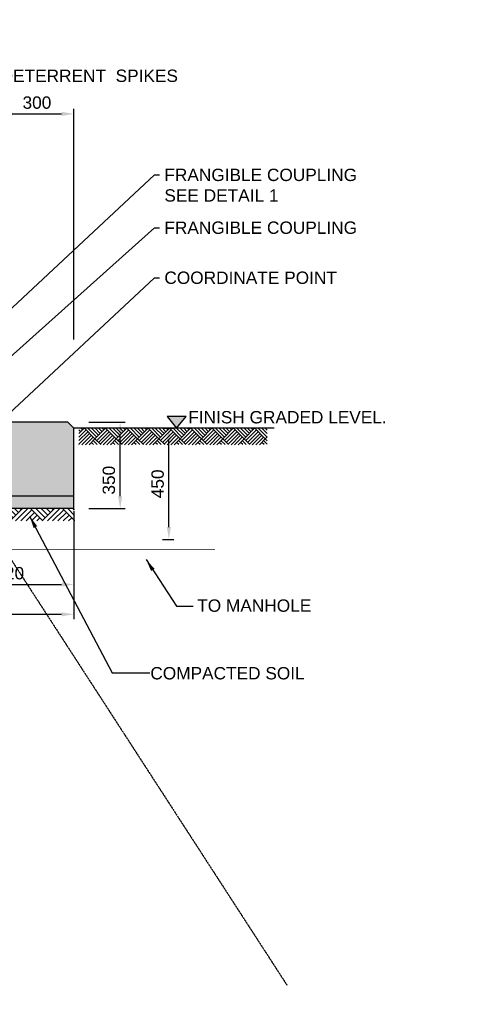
# Model space of a CAD drawing. Header units: metres. Extents: x -4024927 to 10167049, y -539908 to 13839353.
# Tile 141 of 211: x 1404314 to 1406195, y -67468 to -63481. Entities that reach past the tile are written whole.
import ezdxf
from ezdxf import colors
from ezdxf.entities.mleader import LeaderData, LeaderLine
from ezdxf.math import Vec2, Vec3

# ---------------------------------------------------------------- set-up
doc = ezdxf.new("R2010")
doc.units = ezdxf.units.M
for name, pattern in [('CONTIUOUS', [0]), ('DASHED', [0.75, 0.5, -0.25]), ('HIDDEN', [0.375, 0.25, -0.125])]:
    doc.linetypes.add(name, pattern=pattern)
for name, color, linetype in [('C-ANNO-DIMS', 1, 'Continuous'), ('E-ANNO-TEXT-07CN', 7, 'Continuous'), ('E-DETL-GRPH-07CN', 2, 'Continuous'), ('E_AGL_MH DUCT', 8, 'DASHED'), ('EL-AGLI-EQUP-PAPI-N-RefEdit0', 1, 'CONTIUOUS'), ('Hatch', 252, 'Continuous'), ('S-DIM', 1, 'Continuous'), ('s-text', 2, 'Continuous')]:
    doc.layers.add(name, color=color, linetype=linetype)
doc.layers.add('PVC PIPE', color=250, linetype='HIDDEN', true_color=0x333333)
doc.styles.add('Arial', font='arial.ttf')
doc.styles.add('ROMANS', font='romans.shx', dxfattribs={"width": 0.8})
doc.styles.get("Standard").update_dxf_attribs({"font": 'arial.ttf'})
doc.dimstyles.new('DIM-25$7', dxfattribs={"dimscale": 0.25, "dimtxt": 0.225, "dimasz": 0.2, "dimexe": 0.1, "dimexo": 0.1, "dimgap": 0.08, "dimtad": 1, "dimdec": 0, "dimlfac": 1000, "dimzin": 0, "dimdsep": 46, "dimtxsty": 'ROMANS', "dimblk": 'ARCHTICK', "dimcen": 0.09, "dimdle": 0.1, "dimclrd": 1, "dimclre": 1, "dimclrt": 2, "dimadec": 0, "dimazin": 0, "dimtfac": 1, "dimtdec": 0, "dimtix": 1, "dimtmove": 2, "dimatfit": 2, "dimfxl": 1, "dimtolj": 1, "dimtzin": 0, "dimlwd": -1, "dimlwe": -1, "dimarcsym": 0})
doc.dimstyles.new('WSA_Dim-20', dxfattribs={"dimscale": 20, "dimtxt": 3.5, "dimasz": 3, "dimexe": 1, "dimexo": 3, "dimgap": 1, "dimtad": 1, "dimdec": 0, "dimrnd": 1, "dimzin": 0, "dimdsep": 46, "dimtxsty": 'Arial', "dimcen": 0, "dimclrd": 1, "dimclre": 8, "dimclrt": 2, "dimadec": 3, "dimazin": 0, "dimtfac": 0.3333, "dimtdec": 0, "dimtix": 1, "dimtmove": 0, "dimatfit": 3, "dimfxl": 5, "dimtfill": 1, "dimtolj": 1, "dimtzin": 0, "dimarcsym": 1})

# ---------------------------------------------------------------- blocks, each defined once
blk = doc.blocks.new('A$C131A5EF8')
at = {"layer": 'S-DIM', "ltscale": 0.05}
blk.add_hatch(color=256, dxfattribs=at).paths.add_polyline_path([(0.0386, 0.048), (-0.0386, 0.048), (0, 0)])
at = {"layer": 'E-ANNO-TEXT-07CN', "color": 8}
blk.add_lwpolyline([(0, 0), (0.0386, 0.048), (-0.0386, 0.048)], close=True, dxfattribs=at)
blk = doc.blocks.new('*D1277')
at = {"layer": 'C-ANNO-DIMS', "color": 8, "lineweight": -2, "transparency": 16777216}
for p, q in [((1404593.8, -65110.7), (1404740.8, -65110.7)), ((1404593.8, -65460.7), (1404740.8, -65460.7))]:
    blk.add_line(p, q, dxfattribs=at)
at = {"layer": 'C-ANNO-DIMS', "color": 1, "lineweight": -2, "transparency": 16777216}
blk.add_line((1404720.8, -65410.7), (1404720.8, -65160.7), dxfattribs=at)
at = {"layer": 'C-ANNO-DIMS', "color": 1, "transparency": 16777216}
for points in [[(1404712.4, -65160.7), (1404729.1, -65160.7), (1404720.8, -65110.7)], [(1404712.4, -65410.7), (1404729.1, -65410.7), (1404720.8, -65460.7)]]:
    blk.add_solid(points, dxfattribs=at)
at = {"layer": 'Defpoints', "color": 0, "transparency": 16777216}
for p in [(1404533.8, -65110.7), (1404720.8, -65110.7), (1404533.8, -65460.7)]:
    blk.add_point(p, dxfattribs=at)
at = {"layer": 'C-ANNO-DIMS', "color": 2, "transparency": 16777216, "insert": (1404675.2, -65345.9), "char_height": 50, "attachment_point": 5, "rotation": 90, "style": 'Arial', "bg_fill": 3, "box_fill_scale": 1.1, "bg_fill_color": 256, "bg_fill_true_color": 13158600, "bg_fill_transparency": 0}
blk.add_mtext('\\A1;350', dxfattribs=at)
blk = doc.blocks.new('*D1280')
at = {"layer": 'C-ANNO-DIMS', "color": 8, "lineweight": -2, "transparency": 16777216}
for p, q in [((1404233.8, -64000.7), (1404233.8, -63842.5)), ((1404533.8, -64775.7), (1404533.8, -63842.5))]:
    blk.add_line(p, q, dxfattribs=at)
at = {"layer": 'C-ANNO-DIMS', "color": 1, "lineweight": -2, "transparency": 16777216}
blk.add_line((1404283.8, -63862.5), (1404483.8, -63862.5), dxfattribs=at)
at = {"layer": 'C-ANNO-DIMS', "color": 1, "transparency": 16777216}
for points in [[(1404283.8, -63854.2), (1404283.8, -63870.9), (1404233.8, -63862.5)], [(1404483.8, -63854.2), (1404483.8, -63870.9), (1404533.8, -63862.5)]]:
    blk.add_solid(points, dxfattribs=at)
at = {"layer": 'Defpoints', "color": 0, "transparency": 16777216}
for p in [(1404533.8, -63862.5), (1404233.8, -64060.7), (1404533.8, -64835.7)]:
    blk.add_point(p, dxfattribs=at)
at = {"layer": 'C-ANNO-DIMS', "color": 2, "transparency": 16777216, "insert": (1404383.8, -63817), "char_height": 50, "attachment_point": 5, "style": 'Arial', "bg_fill": 3, "box_fill_scale": 1.1, "bg_fill_color": 256, "bg_fill_true_color": 13158600, "bg_fill_transparency": 0}
blk.add_mtext('\\A1;300', dxfattribs=at)
blk = doc.blocks.new('*D1283')
at = {"layer": 'C-ANNO-DIMS', "color": 8, "lineweight": -2, "transparency": 16777216}
for p, q in [((1404013.8, -65520.7), (1404013.8, -65788.3)), ((1404533.8, -65520.7), (1404533.8, -65788.3))]:
    blk.add_line(p, q, dxfattribs=at)
at = {"layer": 'C-ANNO-DIMS', "color": 1, "lineweight": -2, "transparency": 16777216}
blk.add_line((1404063.8, -65768.3), (1404483.8, -65768.3), dxfattribs=at)
at = {"layer": 'C-ANNO-DIMS', "color": 1, "transparency": 16777216}
for points in [[(1404063.8, -65759.9), (1404063.8, -65776.6), (1404013.8, -65768.3)], [(1404483.8, -65759.9), (1404483.8, -65776.6), (1404533.8, -65768.3)]]:
    blk.add_solid(points, dxfattribs=at)
at = {"layer": 'Defpoints', "color": 0, "transparency": 16777216}
for p in [(1404013.8, -65460.7), (1404533.8, -65460.7), (1404533.8, -65768.3)]:
    blk.add_point(p, dxfattribs=at)
at = {"layer": 'C-ANNO-DIMS', "color": 2, "transparency": 16777216, "insert": (1404273.8, -65722.8), "char_height": 50, "attachment_point": 5, "style": 'Arial', "bg_fill": 3, "box_fill_scale": 1.1, "bg_fill_color": 256, "bg_fill_true_color": 13158600, "bg_fill_transparency": 0}
blk.add_mtext('\\A1;520', dxfattribs=at)
blk = doc.blocks.new('*D1284')
at = {"layer": 'C-ANNO-DIMS', "color": 8, "lineweight": -2, "transparency": 16777216}
for p, q in [((1401783.8, -65470.7), (1401783.8, -65909)), ((1404533.8, -65470.7), (1404533.8, -65909))]:
    blk.add_line(p, q, dxfattribs=at)
at = {"layer": 'C-ANNO-DIMS', "color": 1, "lineweight": -2, "transparency": 16777216}
blk.add_line((1401833.8, -65889), (1404483.8, -65889), dxfattribs=at)
at = {"layer": 'C-ANNO-DIMS', "color": 1, "transparency": 16777216}
for points in [[(1401833.8, -65880.7), (1401833.8, -65897.3), (1401783.8, -65889)], [(1404483.8, -65880.7), (1404483.8, -65897.3), (1404533.8, -65889)]]:
    blk.add_solid(points, dxfattribs=at)
at = {"layer": 'Defpoints', "color": 0, "transparency": 16777216}
for p in [(1401783.8, -65410.7), (1404533.8, -65410.7), (1404533.8, -65889)]:
    blk.add_point(p, dxfattribs=at)
at = {"layer": 'C-ANNO-DIMS', "color": 2, "transparency": 16777216, "insert": (1403158.8, -65843.5), "char_height": 50, "attachment_point": 5, "style": 'Arial', "bg_fill": 3, "box_fill_scale": 1.1, "bg_fill_color": 256, "bg_fill_true_color": 13158600, "bg_fill_transparency": 0}
blk.add_mtext('\\A1;2750', dxfattribs=at)
blk = doc.blocks.new('*D1302')
at = {"layer": 'C-ANNO-DIMS', "color": 8, "lineweight": -2, "transparency": 16777216}
for p, q in [((1404891.9, -65135.7), (1404938, -65135.7)), ((1404891.9, -65585.7), (1404938, -65585.7))]:
    blk.add_line(p, q, dxfattribs=at)
at = {"layer": 'C-ANNO-DIMS', "color": 1, "lineweight": -2, "transparency": 16777216}
blk.add_line((1404918, -65535.7), (1404918, -65185.7), dxfattribs=at)
at = {"layer": 'C-ANNO-DIMS', "color": 1, "transparency": 16777216}
for points in [[(1404909.7, -65185.7), (1404926.3, -65185.7), (1404918, -65135.7)], [(1404909.7, -65535.7), (1404926.3, -65535.7), (1404918, -65585.7)]]:
    blk.add_solid(points, dxfattribs=at)
at = {"layer": 'Defpoints', "color": 0, "transparency": 16777216}
for p in [(1404831.9, -65135.7), (1404918, -65135.7), (1404831.9, -65585.7)]:
    blk.add_point(p, dxfattribs=at)
at = {"layer": 'C-ANNO-DIMS', "color": 2, "transparency": 16777216, "insert": (1404872.5, -65360.7), "char_height": 50, "attachment_point": 5, "rotation": 90, "style": 'Arial', "bg_fill": 3, "box_fill_scale": 1.1, "bg_fill_color": 256, "bg_fill_true_color": 13158600, "bg_fill_transparency": 0}
blk.add_mtext('\\A1;450', dxfattribs=at)
blk = doc.blocks.new('_ArchTick')
at = {"color": 0, "linetype": 'ByBlock', "const_width": 0.15}
blk.add_lwpolyline([(-0.5, -0.5), (0.5, 0.5)], dxfattribs=at)

msp = doc.modelspace()

# ---------------------------------------------------------------- hatches: boundary and pattern name
at = {"layer": 'Hatch', "ltscale": 0.5}
h = msp.add_hatch(dxfattribs=at)
h.set_pattern_fill('AR-CONC', color=256, scale=0.5)
h.set_pattern_definition([(50, (1038733.45, -45097), (91.092334, -7.969543), [9.525, -104.775]), (355, (1038733.45, -45097), (-17.62171, 95.528423), [7.62, -83.820292]), (100.451445, (1038741.04, -45097.67), (73.470624, 87.558876), [8.095004, -89.045122]), (46.1842, (1038733.45, -45071.6), (135.53952, -21.021164), [14.2875, -157.1625]), (96.635558, (1038744.75, -45073.36), (118.702067, 123.71306), [12.14251, -133.567804]), (351.18415, (1038733.45, -45071.6), (118.702067, 123.71306), [11.429984, -125.729866]), (21, (1038746.15, -45077.95), (75.807196, -51.132599), [9.525, -104.775]), (326, (1038746.15, -45077.95), (30.901014, 92.093983), [7.62, -83.82]), (71.451445, (1038752.47, -45082.215), (106.70821, 40.961384), [8.095004, -89.044969]), (37.5, (1038733.45, -45097.004), (1.5443016, 42.2775194), [0, -82.804, 0, -85.09, 0, -84.1375]), (7.5, (1038733.45, -45097.004), (33.409831, 50.0902874), [0, -48.514, 0, -80.899, 0, -32.0675]), (327.5, (1038705.13, -45097.004), (67.7952976, -2.864372), [0, -31.75, 0, -99.06, 0, -131.445]), (317.5, (1038692.43, -45097.004), (74.064591, 12.7132455), [0, -41.275, 0, -65.786, 0, -93.345])])
h.paths.add_polyline_path([(1403013.4, -65409.3), (1403013.4, -65111.41), (1401810.15, -65111.63), (1401785.72, -65136.36), (1401784.66, -65409.49)])
h.paths.add_polyline_path([(1403013.4, -65111.3), (1403013.4, -65409.21), (1404533.78, -65408.98), (1404534.55, -65135.28), (1404508.02, -65111.03)])
at = {"layer": 'Hatch'}
h = msp.add_hatch(dxfattribs=at)
h.set_pattern_fill('AR-PARQ1', color=256, scale=0.2, angle=45, style=0)
h.set_pattern_definition([(135, (-69457705.966, -45088073.25), (-86.210458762, 5e-14), [60.96, -60.96]), (135, (-69457698.78, -45088066.065), (-86.210458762, 5e-14), [60.96, -60.96]), (135, (-69457691.6, -45088058.88), (-86.210458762, 5e-14), [60.96, -60.96]), (135, (-69457684.413, -45088051.697), (-86.210458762, 5e-14), [60.96, -60.96]), (135, (-69457677.23, -45088044.51), (-86.210458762, 5e-14), [60.96, -60.96]), (135, (-69457670.045, -45088037.33), (-86.210458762, 5e-14), [60.96, -60.96]), (135, (-69457662.86, -45088030.144), (-86.210458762, 5e-14), [60.96, -60.96]), (45, (-69457749.07, -45088030.144), (86.210458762, -5e-14), [60.96, -60.96]), (45, (-69457756.255, -45088022.96), (86.210458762, -5e-14), [60.96, -60.96]), (45, (-69457763.44, -45088015.776), (86.210458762, -5e-14), [60.96, -60.96]), (45, (-69457770.624, -45088008.59), (86.210458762, -5e-14), [60.96, -60.96]), (45, (-69457777.81, -45088001.41), (86.210458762, -5e-14), [60.96, -60.96]), (45, (-69457784.99, -45087994.223), (86.210458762, -5e-14), [60.96, -60.96]), (45, (-69457792.176, -45087987.04), (86.210458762, -5e-14), [60.96, -60.96])])
h.paths.add_polyline_path([(1404553.78, -65135.66), (1405315.97, -65135.66), (1405315.97, -65202.06), (1404553.78, -65202.06)])
at = {"layer": 'Hatch', "ltscale": 0.05}
h = msp.add_hatch(dxfattribs=at)
h.set_pattern_fill('AR-CONC', color=256, scale=10, style=0)
h.set_pattern_definition([(50, (-109377819.01, -230507957.71), (71.72601826, -6.275213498), [7.5, -82.5]), (355, (-109377819.01, -230507957.71), (-13.875133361, 75.21921337), [6, -66]), (100.45144446, (-109377813.03, -230507958.234), (57.850884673, 68.943999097), [6.3740192, -70.1142112]), (46.1842, (-109377819.01, -230507937.71), (106.724133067, -16.55192808), [11.25, -123.75]), (96.63563549, (-109377810.11, -230507939.09), (93.466194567, 97.411860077), [9.5610342, -105.171376]), (351.18416399, (-109377819.01, -230507937.71), (93.466194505, 97.411860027), [9, -99.0000001]), (21, (-109377809.01, -230507942.71), (59.690705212, -40.261889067), [7.5, -82.5]), (326, (-109377809.01, -230507942.71), (24.331533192, 72.515004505), [6, -66]), (71.45144474, (-109377804.034, -230507946.066), (84.022237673, 32.25311528), [6.374019, -70.1142112]), (37.5, (-109377819.009, -230507957.71), (1.2159855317, 33.2893853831), [0, -65.2, 0, -67, 0, -66.25]), (7.5, (-109377819.01, -230507957.71), (26.306953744, 39.441171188), [0, -38.2, 0, -63.7, 0, -25.25]), (327.5, (-109377841.309, -230507957.71), (53.3822436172, -2.2554871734), [0, -25, 0, -78, 0, -103.5]), (317.5, (-109377851.31, -230507957.71), (58.318616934, 10.010498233), [0, -32.5, 0, -51.8, 0, -73.5])])
h.paths.add_polyline_path([(1403013.4, -65410.66), (1403013.4, -65460.66), (1404533.78, -65460.66), (1404533.78, -65410.66)])
h.paths.add_polyline_path([(1403013.4, -65460.66), (1403013.4, -65410.66), (1401783.78, -65410.66), (1401783.78, -65460.66)])
h = msp.add_hatch(dxfattribs=at)
h.set_pattern_fill('AR-PARQ1', color=256, scale=0.3, angle=45, style=0)
h.set_pattern_definition([(135, (1350610.615, -77794.1), (-129.31569, 4e-14), [91.44, -91.44]), (135, (1350621.39, -77783.33), (-129.31569, 4e-14), [91.44, -91.44]), (135, (1350632.17, -77772.55), (-129.31569, 4e-14), [91.44, -91.44]), (135, (1350642.94, -77761.77), (-129.31569, 4e-14), [91.44, -91.44]), (135, (1350653.72, -77751), (-129.31569, 4e-14), [91.44, -91.44]), (135, (1350664.5, -77740.22), (-129.31569, 4e-14), [91.44, -91.44]), (135, (1350675.27, -77729.44), (-129.31569, 4e-14), [91.44, -91.44]), (45, (1350545.96, -77729.44), (129.31569, -4e-14), [91.44, -91.44]), (45, (1350535.18, -77718.67), (129.31569, -4e-14), [91.44, -91.44]), (45, (1350524.405, -77707.89), (129.31569, -4e-14), [91.44, -91.44]), (45, (1350513.63, -77697.115), (129.31569, -4e-14), [91.44, -91.44]), (45, (1350502.85, -77686.34), (129.31569, -4e-14), [91.44, -91.44]), (45, (1350492.08, -77675.56), (129.31569, -4e-14), [91.44, -91.44]), (45, (1350481.3, -77664.79), (129.31569, -4e-14), [91.44, -91.44])])
h.paths.add_polyline_path([(1403013.4, -65460.66), (1403013.4, -65510.66), (1404536.22, -65510.66), (1404536.22, -65460.66)])
h.paths.add_polyline_path([(1403013.4, -65510.66), (1403013.4, -65460.66), (1401783.78, -65460.66), (1401783.78, -65510.66)])

# ---------------------------------------------------------------- linework, layer by layer
at = {"layer": 'E-DETL-GRPH-07CN', "ltscale": 0.5}
for p, q in [((1404508.78, -65110.66), (1403013.4, -65110.66)), ((1404508.78, -65110.66), (1404533.78, -65135.66)), ((1404533.78, -65460.66), (1404533.78, -65135.66)), ((1404533.78, -65410.66), (1403013.4, -65410.66)), ((1404533.78, -65460.66), (1403013.4, -65460.66))]:
    msp.add_line(p, q, dxfattribs=at)
at = {"layer": 'E-DETL-GRPH-07CN', "color": 3, "ltscale": 0.5}
msp.add_line((1405343.59, -65135.66), (1404533.78, -65135.66), dxfattribs=at)
at = {"layer": 'PVC PIPE', "ltscale": 5, "const_width": 2}
msp.add_lwpolyline([(1405104.81, -65625.66), (1403883.78, -65625.66, -0.4142136), (1403793.78, -65535.66), (1403793.78, -65110.66)], format="xyb", dxfattribs=at)

# ---------------------------------------------------------------- block references
at = {"layer": 'C-ANNO-DIMS', "xscale": 1000, "yscale": 1000, "zscale": 1000}
msp.add_blockref('A$C131A5EF8', (1404949, -65135.66), dxfattribs=at)

# ---------------------------------------------------------------- texts
at = {"layer": 's-text'}
for s, p in [('BIRD DETERRENT  SPIKES ', (1404050.52, -63733.19)), ('FINISH GRADED LEVEL.', (1404996.26, -65115.83)), ('COMPACTED SOIL  ', (1404842.86, -66152.64))]:
    msp.add_text(s, height=50, dxfattribs=at).set_placement(p)
at = {"layer": 's-text', "insert": (1405032.63, -65828.77), "char_height": 50, "attachment_point": 1}
msp.add_mtext_dynamic_manual_height_columns('TO MANHOLE', width=925.6262, gutter_width=250, heights=[0], dxfattribs=at)

# ---------------------------------------------------------------- dimensions: what is measured, and where the dimension line sits
at = {"layer": 'C-ANNO-DIMS'}
dim = msp.add_linear_dim(base=(1404533.78, -63862.54), p1=(1404233.78, -64060.66), p2=(1404533.78, -64835.66), dimstyle='WSA_Dim-20', override={"dimtxt": 2.5, "dimasz": 2.5}, dxfattribs=at)
dim.commit()
dim.dimension.update_dxf_attribs({"geometry": '*D1280', "text_midpoint": (1404383.78, -63817)})

# ---------------------------------------------------------------- leaders
at = {"layer": 'E-ANNO-TEXT-07CN'}
for points in [[(1404354.37, -65491.67), (1404687.82, -66125.58), (1404840.48, -66125.58)], [(1404825.77, -65667.45), (1404948.35, -65856.13), (1405016.02, -65856.13)]]:
    msp.add_leader(points, dimstyle='DIM-25$7', override={"dimasz": 200}, dxfattribs=at)

# ---------------------------------------------------------------- next in the draw order: dimensions: what is measured, and where the dimension line sits
at = {"layer": 'C-ANNO-DIMS'}
dim = msp.add_linear_dim(base=(1404720.75, -65110.66), p1=(1404533.78, -65460.66), p2=(1404533.78, -65110.66), angle=270, dimstyle='WSA_Dim-20', override={"dimtxt": 2.5, "dimasz": 2.5}, dxfattribs=at)
dim.commit()
dim.dimension.update_dxf_attribs({"geometry": '*D1277', "text_midpoint": (1404720.75, -65345.9), "dimtype": 160})
dim = msp.add_linear_dim(base=(1404917.98, -65135.66), p1=(1404831.86, -65585.66), p2=(1404831.86, -65135.66), angle=90, dimstyle='WSA_Dim-20', override={"dimtxt": 2.5, "dimasz": 2.5}, dxfattribs=at)
dim.commit()
dim.dimension.update_dxf_attribs({"geometry": '*D1302', "text_midpoint": (1404872.46, -65360.66)})

# ---------------------------------------------------------------- next in the draw order: leaders
at = {"layer": 'C-ANNO-DIMS', "color": 0}
ml = msp.add_multileader_mtext('Standard', dxfattribs=at)
ml.set_content('FRANGIBLE COUPLING \\PSEE DETAIL 1', color=2, style='Arial')
ml.set_leader_properties(color=1)
ml.build(insert=Vec2(0, 0))
ml.multileader.update_dxf_attribs({"dogleg_length": 1, "arrow_head_size": 50, "scale": 20})
ctx = ml.context
ctx.base_point, ctx.scale, ctx.char_height, ctx.arrow_head_size, ctx.landing_gap_size, ctx.plane_origin = Vec3(1383250.12, -64112.94), 20, 50, 50, 20, Vec3(1382515.51, -64805.01)
notes = []
notes.append((ctx, [(0, (1, 1, 0), (1383230.12, -64112.94), (1, 0), 20, [(0, [(1382243.3, -65032.84)], 0, [])])]))
ctx.mtext.insert, ctx.mtext.width, ctx.mtext.flow_direction = Vec3(1383270.12, -64087.51), 1312.7535, 5
ml = msp.add_multileader_mtext('Standard', dxfattribs=at)
ml.set_content('FRANGIBLE COUPLING \\PSEE DETAIL 1', color=2, style='Arial')
ml.set_leader_properties(color=1)
ml.build(insert=Vec2(0, 0))
ml.multileader.update_dxf_attribs({"dogleg_length": 1, "arrow_head_size": 50, "scale": 20})
ctx = ml.context
ctx.base_point, ctx.scale, ctx.char_height, ctx.arrow_head_size, ctx.landing_gap_size, ctx.plane_origin = Vec3(1390590.2, -64117.06), 20, 50, 50, 20, Vec3(1389855.59, -64809.13)
notes.append((ctx, [(0, (1, 1, 0), (1390570.2, -64117.06), (1, 0), 20, [(0, [(1389588.73, -65031.98)], 0, [])])]))
ctx.mtext.insert, ctx.mtext.width, ctx.mtext.flow_direction = Vec3(1390610.2, -64091.63), 1312.7535, 5
ml = msp.add_multileader_mtext('Standard', dxfattribs=at)
ml.set_content('FRANGIBLE COUPLING \\PSEE DETAIL 1', color=2, style='Arial')
ml.set_leader_properties(color=1)
ml.build(insert=Vec2(0, 0))
ml.multileader.update_dxf_attribs({"dogleg_length": 1, "arrow_head_size": 50, "scale": 20})
ctx = ml.context
ctx.base_point, ctx.scale, ctx.char_height, ctx.arrow_head_size, ctx.landing_gap_size, ctx.plane_origin = Vec3(1404879.66, -64109.87), 20, 50, 50, 20, Vec3(1404145.05, -64801.94)
notes.append((ctx, [(0, (1, 1, 0), (1404859.66, -64109.87), (1, 0), 20, [(0, [(1403875.58, -65027.21)], 0, [])])]))
ctx.mtext.insert, ctx.mtext.width, ctx.mtext.flow_direction = Vec3(1404899.66, -64084.44), 1312.7535, 5
ml = msp.add_multileader_mtext('Standard', dxfattribs=at)
ml.set_content('FRANGIBLE COUPLING', color=2, style='Arial')
ml.set_leader_properties(color=1)
ml.build(insert=Vec2(0, 0))
ml.multileader.update_dxf_attribs({"dogleg_length": 1, "arrow_head_size": 50, "scale": 20})
ctx = ml.context
ctx.base_point, ctx.scale, ctx.char_height, ctx.arrow_head_size, ctx.landing_gap_size, ctx.plane_origin = Vec3(1404879.66, -64323.7), 20, 50, 50, 20, Vec3(1404145.05, -65015.77)
notes.append((ctx, [(0, (1, 1, 0), (1404859.66, -64323.7), (1, 0), 20, [(0, [(1404038.78, -65058.47)], 0, [])])]))
ctx.mtext.insert, ctx.mtext.flow_direction = Vec3(1404899.66, -64298.27), 5
for ctx, leaders in notes:
    for number, flags, end, landing, length, lines in leaders:
        leader = LeaderData()
        leader.index, (leader.has_last_leader_line, leader.has_dogleg_vector, leader.attachment_direction) = number, flags
        leader.last_leader_point, leader.dogleg_vector, leader.dogleg_length = Vec3(end), Vec3(landing), length
        for number, points, colour, breaks in lines:
            line = LeaderLine()
            line.index, line.vertices, line.color, line.breaks = number, Vec3.list(points), colors.encode_raw_color(colour), breaks
            leader.lines.append(line)
        ctx.leaders.append(leader)

# ---------------------------------------------------------------- next in the draw order: dimensions: what is measured, and where the dimension line sits
at = {"layer": 'C-ANNO-DIMS'}
dim = msp.add_linear_dim(base=(1404533.78, -65768.28), p1=(1404013.78, -65460.66), p2=(1404533.78, -65460.66), dimstyle='WSA_Dim-20', override={"dimtxt": 2.5, "dimasz": 2.5}, dxfattribs=at)
dim.commit()
dim.dimension.update_dxf_attribs({"geometry": '*D1283', "text_midpoint": (1404273.78, -65722.75)})

# ---------------------------------------------------------------- next in the draw order: leaders
at = {"layer": 'C-ANNO-DIMS', "color": 0}
ml = msp.add_multileader_mtext('Standard', dxfattribs=at)
ml.set_content('COORDINATE POINT', color=2, style='Arial')
ml.set_leader_properties(color=1)
ml.build(insert=Vec2(0, 0))
ml.multileader.update_dxf_attribs({"dogleg_length": 1, "arrow_head_size": 50, "scale": 20})
ctx = ml.context
ctx.base_point, ctx.scale, ctx.char_height, ctx.arrow_head_size, ctx.landing_gap_size, ctx.plane_origin = Vec3(1404879.66, -64526.43), 20, 50, 50, 20, Vec3(1404145.05, -65218.5)
notes = []
notes.append((ctx, [(0, (1, 1, 0), (1404859.66, -64526.43), (1, 0), 20, [(0, [(1404233.78, -65110.66)], 0, [])])]))
ctx.mtext.insert, ctx.mtext.flow_direction = Vec3(1404899.66, -64501), 5
for ctx, leaders in notes:
    for number, flags, end, landing, length, lines in leaders:
        leader = LeaderData()
        leader.index, (leader.has_last_leader_line, leader.has_dogleg_vector, leader.attachment_direction) = number, flags
        leader.last_leader_point, leader.dogleg_vector, leader.dogleg_length = Vec3(end), Vec3(landing), length
        for number, points, colour, breaks in lines:
            line = LeaderLine()
            line.index, line.vertices, line.color, line.breaks = number, Vec3.list(points), colors.encode_raw_color(colour), breaks
            leader.lines.append(line)
        ctx.leaders.append(leader)

# ---------------------------------------------------------------- next in the draw order: dimensions: what is measured, and where the dimension line sits
at = {"layer": 'C-ANNO-DIMS'}
dim = msp.add_linear_dim(base=(1404533.78, -65889.02), p1=(1401783.78, -65410.66), p2=(1404533.78, -65410.66), dimstyle='WSA_Dim-20', override={"dimtxt": 2.5, "dimasz": 2.5}, dxfattribs=at)
dim.commit()
dim.dimension.update_dxf_attribs({"geometry": '*D1284', "text_midpoint": (1403158.78, -65843.49)})

# ---------------------------------------------------------------- next in the draw order: linework, layer by layer
at = {"layer": 'E_AGL_MH DUCT', "flags": 128}
msp.add_lwpolyline([(1400866.02, -60398.81), (1405395.64, -67390.36)], dxfattribs=at)
at = {"layer": 'EL-AGLI-EQUP-PAPI-N-RefEdit0'}
msp.add_arc((3071061.1, 6743365.78), 7095987.63, 260.537675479, 260.537675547, dxfattribs=at)

doc.saveas('drawing.dxf')
